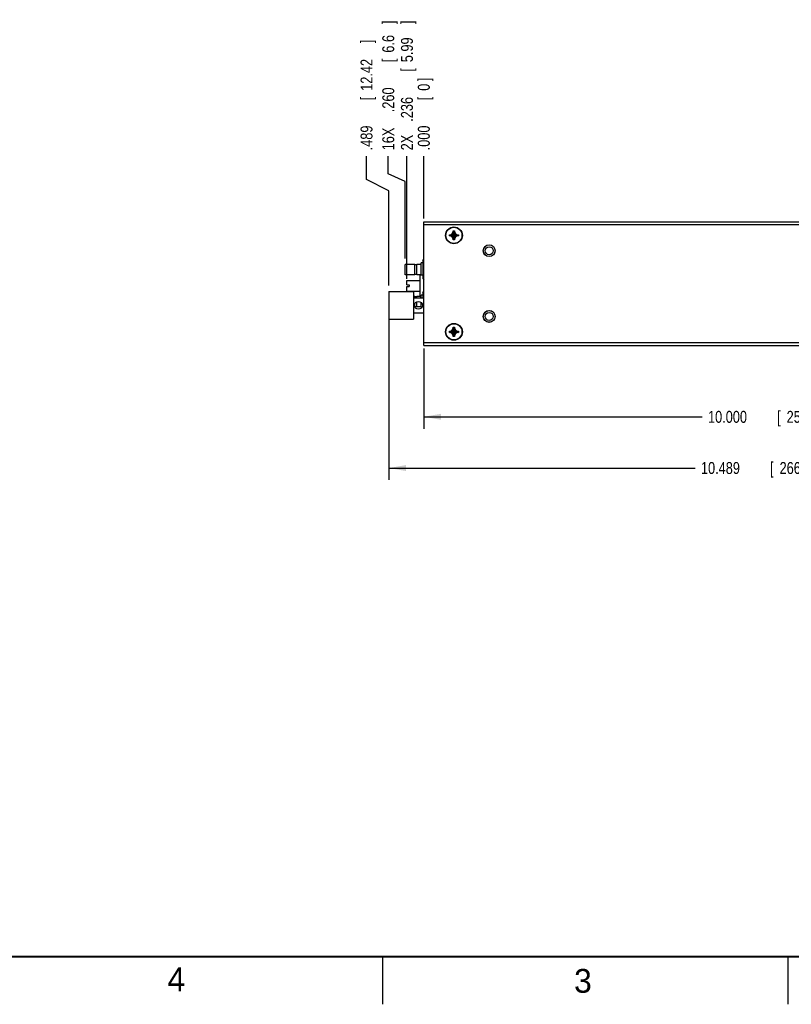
# Model space of a CAD drawing. Header units: inches. Extents: x 0 to 34, y 0 to 22.
# Tile 13 of 22: x 17.4 to 25.5, y 0 to 10.3. Entities that reach past the tile are written whole.
import ezdxf

# ---------------------------------------------------------------- set-up
doc = ezdxf.new("R2010")
doc.units = ezdxf.units.IN
doc.header["$LTSCALE"] = 1.87
doc.header["$MEASUREMENT"] = 0
doc.layers.get('0').update_dxf_attribs({"linetype": 'CONTINUOUS'})
doc.layers.add('DIMENSIONS', color=7, linetype='CONTINUOUS')
doc.styles.get("Standard").update_dxf_attribs({"font": 'txt', "width": 0.8})
doc.dimstyles.new('DIMSTYLE_1', dxfattribs={"dimtxt": 0.125, "dimasz": 0.18, "dimexe": 0.18, "dimexo": 0.0625, "dimgap": 0.09, "dimtad": 0, "dimtih": 1, "dimtoh": 1, "dimdec": 3, "dimlfac": 1.333333, "dimzin": 4, "dimdsep": 46, "dimtxsty": 'STANDARD', "dimblk": '_FILLED', "dimblk1": '_FILLED', "dimblk2": '_FILLED', "dimcen": 0.09, "dimadec": 0, "dimazin": 0, "dimtp": 0.01, "dimtm": 0.01, "dimtfac": 1, "dimtdec": 3, "dimtofl": 0, "dimtmove": 0, "dimatfit": 3, "dimldrblk": '_FILLED', "dimfxl": 1, "dimtolj": 1, "dimtzin": 4, "dimarcsym": 0})
doc.dimstyles.new('DIMSTYLE_2', dxfattribs={"dimtxt": 0.125, "dimasz": 0.18, "dimexe": 0.18, "dimexo": 0.0625, "dimgap": 0.09, "dimtad": 0, "dimtih": 1, "dimtoh": 1, "dimdec": 3, "dimlfac": 1.333333, "dimzin": 4, "dimdsep": 46, "dimtxsty": 'STANDARD', "dimblk": '_FILLED', "dimblk1": '_FILLED', "dimblk2": '_FILLED', "dimcen": 0.09, "dimadec": 0, "dimazin": 0, "dimtp": 0.01, "dimtm": 0.01, "dimtfac": 1, "dimtdec": 3, "dimtofl": 0, "dimtmove": 0, "dimatfit": 3, "dimldrblk": '_FILLED', "dimfxl": 1, "dimtolj": 1, "dimtzin": 4, "dimarcsym": 0})

# ---------------------------------------------------------------- blocks, each defined once
blk = doc.blocks.new('*D0')
at = {"layer": 'DIMENSIONS', "color": 2, "linetype": 'CONTINUOUS'}
for p, q in [((21.305, 8.717), (21.305, 8.902)), ((21.483, 8.636), (21.305, 8.717)), ((21.483, 7.828), (21.483, 8.636))]:
    blk.add_line(p, q, dxfattribs=at)
at = {"layer": 'DIMENSIONS', "color": 2, "linetype": 'CONTINUOUS', "width": 0.8}
for s, p in [(']', (21.368, 10.289)), ('6.6', (21.368, 9.989)), ('[', (21.368, 9.889)), ('.260', (21.368, 9.364)), ('16X ', (21.368, 8.964))]:
    blk.add_text(s, height=0.125, rotation=90, dxfattribs=at).set_placement(p)
blk = doc.blocks.new('_FILLED')
at = {"color": 0, "linetype": 'BYBLOCK'}
blk.add_solid([(0, 0), (-1, 0.174), (-1, -0.174)], dxfattribs=at)
blk = doc.blocks.new('*D1')
at = {"layer": 'DIMENSIONS', "color": 2, "linetype": 'CONTINUOUS'}
blk.add_line((21.502, 7.615), (21.502, 8.902), dxfattribs=at)
at = {"layer": 'DIMENSIONS', "color": 2, "linetype": 'CONTINUOUS', "width": 0.8}
for s, p in [(']', (21.564, 10.289)), ('5.99', (21.564, 9.889)), ('[', (21.564, 9.789)), ('.236', (21.564, 9.264)), ('2X ', (21.564, 8.964))]:
    blk.add_text(s, height=0.125, rotation=90, dxfattribs=at).set_placement(p)
blk = doc.blocks.new('*D2')
at = {"layer": 'DIMENSIONS', "color": 2, "linetype": 'CONTINUOUS'}
for p, q in [((21.078, 8.657), (21.078, 8.902)), ((21.312, 8.54), (21.078, 8.657)), ((21.312, 7.544), (21.312, 8.54))]:
    blk.add_line(p, q, dxfattribs=at)
at = {"layer": 'DIMENSIONS', "color": 2, "linetype": 'CONTINUOUS', "width": 0.8}
for s, p in [(']', (21.14, 10.089)), ('12.42', (21.14, 9.589)), ('[', (21.14, 9.489)), ('.489', (21.14, 8.964))]:
    blk.add_text(s, height=0.125, rotation=90, dxfattribs=at).set_placement(p)
blk = doc.blocks.new('*D3')
at = {"layer": 'DIMENSIONS', "color": 2, "linetype": 'CONTINUOUS'}
blk.add_line((21.678, 8.247), (21.678, 8.902), dxfattribs=at)
at = {"layer": 'DIMENSIONS', "color": 2, "linetype": 'CONTINUOUS', "width": 0.8}
for s, p in [(']', (21.741, 9.689)), ('0', (21.741, 9.589)), ('[', (21.741, 9.489)), ('.000', (21.741, 8.964))]:
    blk.add_text(s, height=0.125, rotation=90, dxfattribs=at).set_placement(p)
blk = doc.blocks.new('*D5')
at = {"layer": 'DIMENSIONS', "color": 2, "linetype": 'CONTINUOUS'}
for p, q in [((21.678, 6.884), (21.678, 6.042)), ((29.178, 6.884), (29.178, 6.042)), ((21.678, 6.167), (24.598, 6.167)), ((29.178, 6.167), (25.948, 6.167))]:
    blk.add_line(p, q, dxfattribs=at)
at = {"layer": 'DIMENSIONS', "color": 2, "linetype": 'CONTINUOUS', "xscale": 0.18, "yscale": 0.18, "zscale": 0.18, "rotation": 180}
blk.add_blockref('_FILLED', (21.678, 6.167), dxfattribs=at)
at = {"layer": 'DIMENSIONS', "color": 2, "linetype": 'CONTINUOUS', "xscale": 0.18, "yscale": 0.18, "zscale": 0.18}
blk.add_blockref('_FILLED', (29.178, 6.167), dxfattribs=at)
at = {"layer": 'DIMENSIONS', "color": 2, "linetype": 'CONTINUOUS', "width": 0.8}
for s, p in [('10.000', (24.661, 6.104)), ('[', (25.386, 6.104)), ('254', (25.486, 6.104)), (']', (25.786, 6.104))]:
    blk.add_text(s, height=0.125, dxfattribs=at).set_placement(p)
blk = doc.blocks.new('*D6')
at = {"layer": 'DIMENSIONS', "color": 2, "linetype": 'CONTINUOUS'}
for p, q in [((21.312, 7.274), (21.312, 5.504)), ((29.178, 6.884), (29.178, 5.504)), ((21.312, 5.629), (24.525, 5.629)), ((29.178, 5.629), (26.175, 5.629))]:
    blk.add_line(p, q, dxfattribs=at)
at = {"layer": 'DIMENSIONS', "color": 2, "linetype": 'CONTINUOUS', "xscale": 0.18, "yscale": 0.18, "zscale": 0.18, "rotation": 180}
blk.add_blockref('_FILLED', (21.312, 5.629), dxfattribs=at)
at = {"layer": 'DIMENSIONS', "color": 2, "linetype": 'CONTINUOUS', "xscale": 0.18, "yscale": 0.18, "zscale": 0.18}
blk.add_blockref('_FILLED', (29.178, 5.629), dxfattribs=at)
at = {"layer": 'DIMENSIONS', "color": 2, "linetype": 'CONTINUOUS', "width": 0.8}
for s, p in [('10.489', (24.587, 5.567)), ('[', (25.312, 5.567)), ('266.42', (25.412, 5.567)), (']', (26.012, 5.567))]:
    blk.add_text(s, height=0.125, dxfattribs=at).set_placement(p)

msp = doc.modelspace()

# ---------------------------------------------------------------- linework, layer by layer
at = {"color": 7, "linetype": 'CONTINUOUS'}
for p, q in [((21.67837, 6.91671), (21.67837, 8.21421)), ((21.67837, 8.21421), (29.17837, 8.21421)), ((21.67837, 8.18421), (29.17837, 8.18421)), ((21.94687, 8.06496), (21.94687, 8.07846)), ((21.94687, 8.07846), (22.04287, 8.06496)), ((21.94687, 8.07846), (21.96037, 8.07846)), ((21.94687, 8.06496), (22.04287, 8.07846)), ((21.96037, 8.06496), (21.94687, 8.06496)), ((21.96037, 8.07846), (21.97797, 8.08862)), ((21.96037, 8.07846), (22.02938, 8.06496)), ((21.96037, 8.06496), (22.02938, 8.07846)), ((21.97797, 8.05481), (21.96037, 8.06496)), ((21.97797, 8.08862), (21.98813, 8.10621)), ((21.97797, 8.05481), (22.01178, 8.08862)), ((21.97797, 8.08862), (22.01178, 8.05481)), ((21.98813, 8.10621), (21.98813, 8.11971)), ((21.98813, 8.02371), (22.00163, 8.11971)), ((22.00163, 8.02371), (21.98813, 8.11971)), ((21.98813, 8.11971), (22.00163, 8.11971)), ((21.98813, 8.03721), (22.00163, 8.10621)), ((22.00163, 8.03721), (21.98813, 8.10621)), ((22.00163, 8.11971), (22.00163, 8.10621)), ((22.00163, 8.10621), (22.01178, 8.08862)), ((22.01178, 8.08862), (22.02938, 8.07846)), ((22.02938, 8.06496), (22.01178, 8.05481)), ((22.02938, 8.07846), (22.04287, 8.07846)), ((22.04287, 8.06496), (22.02938, 8.06496)), ((22.04287, 8.07846), (22.04287, 8.06496)), ((21.98813, 8.03721), (21.97797, 8.05481)), ((21.98813, 8.02371), (21.98813, 8.03721)), ((22.00163, 8.02371), (21.98813, 8.02371)), ((22.01178, 8.05481), (22.00163, 8.03721)), ((22.00163, 8.03721), (22.00163, 8.02371)), ((21.4834, 7.65762), (21.4834, 7.76562)), ((21.58465, 7.76562), (21.4834, 7.76562)), ((21.58465, 7.65762), (21.58465, 7.76562)), ((21.604, 7.76337), (21.58465, 7.76337)), ((21.604, 7.65762), (21.604, 7.76562)), ((21.65215, 7.76562), (21.604, 7.76562)), ((21.65215, 7.65425), (21.65215, 7.78175)), ((21.66862, 7.78175), (21.65215, 7.78175)), ((21.66862, 7.80462), (21.67743, 7.81987)), ((21.66862, 7.80462), (21.66862, 7.61862)), ((21.67743, 7.81987), (21.67837, 7.81987)), ((21.67743, 7.76575), (21.67837, 7.76575)), ((21.58465, 7.65762), (21.4834, 7.65762)), ((21.604, 7.65987), (21.58465, 7.65987)), ((21.65215, 7.65762), (21.604, 7.65762)), ((21.63975, 7.4285), (21.63975, 7.65725)), ((21.63975, 7.65725), (21.65215, 7.65725)), ((21.66862, 7.65425), (21.65215, 7.65425)), ((21.67743, 7.65749), (21.67837, 7.65749)), ((21.50156, 7.55247), (21.50156, 7.59897)), ((21.50156, 7.59897), (21.63975, 7.59897)), ((21.50156, 7.55247), (21.52666, 7.55247)), ((21.52666, 7.55247), (21.52666, 7.53327)), ((21.66862, 7.61862), (21.67743, 7.60337)), ((21.67743, 7.60337), (21.67837, 7.60337)), ((21.31162, 7.48137), (21.31162, 7.19187)), ((21.31162, 7.48137), (21.56962, 7.48137)), ((21.50156, 7.48677), (21.50156, 7.53327)), ((21.50156, 7.53327), (21.52666, 7.53327)), ((21.50156, 7.48677), (21.63975, 7.48677)), ((21.56962, 7.48137), (21.56962, 7.19187)), ((21.65215, 7.41537), (21.65215, 7.44425)), ((21.66862, 7.44425), (21.65215, 7.44425)), ((21.66862, 7.46712), (21.67612, 7.48011)), ((21.66862, 7.46712), (21.66862, 7.41537)), ((21.67612, 7.48137), (21.67612, 7.19187)), ((21.67612, 7.48137), (21.67837, 7.48137)), ((21.67743, 7.48237), (21.67837, 7.48237)), ((21.58465, 7.42812), (21.56962, 7.42812)), ((21.56962, 7.41537), (21.67612, 7.41537)), ((21.58465, 7.41537), (21.58465, 7.42812)), ((21.604, 7.42587), (21.58465, 7.42587)), ((21.58465, 7.32012), (21.58465, 7.35386)), ((21.604, 7.41537), (21.604, 7.42812)), ((21.65215, 7.42812), (21.604, 7.42812)), ((21.604, 7.32012), (21.604, 7.37367)), ((21.63975, 7.4285), (21.65215, 7.4285)), ((21.65215, 7.31675), (21.65215, 7.3649)), ((21.56962, 7.25787), (21.67612, 7.25787)), ((21.58465, 7.32012), (21.58433, 7.32012)), ((21.604, 7.32237), (21.58465, 7.32237)), ((21.65215, 7.32012), (21.604, 7.32012)), ((21.65827, 7.31675), (21.65215, 7.31675)), ((21.31162, 7.19187), (21.56962, 7.19187)), ((21.67612, 7.19187), (21.67837, 7.19187)), ((21.94687, 7.05246), (21.94687, 7.06596)), ((21.94687, 7.06596), (22.04287, 7.05246)), ((21.94687, 7.06596), (21.96037, 7.06596)), ((21.94687, 7.05246), (22.04287, 7.06596)), ((21.96037, 7.05246), (21.94687, 7.05246)), ((21.96037, 7.06596), (21.97797, 7.07612)), ((21.96037, 7.06596), (22.02938, 7.05246)), ((21.96037, 7.05246), (22.02938, 7.06596)), ((21.97797, 7.04231), (21.96037, 7.05246)), ((21.97797, 7.07612), (21.98813, 7.09371)), ((21.97797, 7.07612), (22.01178, 7.04231)), ((21.97797, 7.04231), (22.01178, 7.07612)), ((21.98813, 7.02471), (21.97797, 7.04231)), ((21.98813, 7.09371), (21.98813, 7.10721)), ((22.00163, 7.01121), (21.98813, 7.10721)), ((21.98813, 7.01121), (22.00163, 7.10721)), ((21.98813, 7.10721), (22.00163, 7.10721)), ((22.00163, 7.02471), (21.98813, 7.09371)), ((21.98813, 7.02471), (22.00163, 7.09371)), ((22.00163, 7.10721), (22.00163, 7.09371)), ((22.00163, 7.09371), (22.01178, 7.07612)), ((22.01178, 7.04231), (22.00163, 7.02471)), ((22.01178, 7.07612), (22.02938, 7.06596)), ((22.02938, 7.05246), (22.01178, 7.04231)), ((22.02938, 7.06596), (22.04287, 7.06596)), ((22.04287, 7.05246), (22.02938, 7.05246)), ((22.04287, 7.06596), (22.04287, 7.05246)), ((21.67837, 6.94671), (29.17837, 6.94671)), ((21.98813, 7.01121), (21.98813, 7.02471)), ((22.00163, 7.01121), (21.98813, 7.01121)), ((22.00163, 7.02471), (22.00163, 7.01121)), ((21.67837, 6.91671), (29.17837, 6.91671))]:
    msp.add_line(p, q, dxfattribs=at)
at = {"color": 2, "linetype": 'CONTINUOUS'}
for p, q in [((21.25002, 0), (21.25002, 0.5)), ((25.50002, 0.5), (25.50002, 0))]:
    msp.add_line(p, q, dxfattribs=at)
at = {"color": 7, "linetype": 'CONTINUOUS', "const_width": 0.02}
msp.add_lwpolyline([(0.50002, 0.5), (33.50002, 0.5)], dxfattribs=at)
at = {"color": 7, "linetype": 'CONTINUOUS'}
for centre, radius in [((21.99488, 8.07171), 0.08812), ((21.99488, 8.07171), 0.08438), ((22.36463, 7.91046), 0.06225), ((22.36463, 7.91046), 0.06187), ((22.36463, 7.91046), 0.042), ((21.62213, 7.33662), 0.04125), ((22.36463, 7.22046), 0.06225), ((22.36463, 7.22046), 0.06187), ((22.36463, 7.22046), 0.042), ((21.99488, 7.05921), 0.08812), ((21.99488, 7.05921), 0.08438)]:
    msp.add_circle(centre, radius, dxfattribs=at)
for centre, start, end in [((21.7185, 7.65725), 179.728127, 180), ((21.7185, 7.4285), 180, 180.271873)]:
    msp.add_arc(centre, 0.07875, start, end, dxfattribs=at)
for points, knots in [([(21.67743, 7.81987), (21.67718, 7.81944), (21.67669, 7.81858), (21.67599, 7.81728), (21.67532, 7.816), (21.67468, 7.81474), (21.67408, 7.81348), (21.67352, 7.81224), (21.67299, 7.811), (21.67249, 7.80977), (21.67202, 7.80855), (21.67159, 7.80733), (21.67119, 7.80611), (21.67082, 7.8049), (21.67049, 7.80369), (21.67019, 7.80248), (21.66993, 7.80127), (21.6697, 7.80006), (21.6695, 7.79885), (21.66934, 7.79764), (21.66921, 7.79643), (21.66912, 7.79523), (21.66907, 7.79402), (21.66905, 7.79281), (21.66907, 7.7916), (21.66912, 7.79039), (21.66921, 7.78919), (21.66934, 7.78798), (21.6695, 7.78677), (21.6697, 7.78556), (21.66993, 7.78435), (21.67019, 7.78314), (21.67049, 7.78193), (21.67082, 7.78072), (21.67119, 7.77951), (21.67159, 7.77829), (21.67202, 7.77707), (21.67249, 7.77585), (21.67299, 7.77462), (21.67352, 7.77338), (21.67408, 7.77214), (21.67468, 7.77088), (21.67532, 7.76962), (21.67599, 7.76834), (21.67669, 7.76704), (21.67718, 7.76618), (21.67743, 7.76575)], [0, 0, 0, 0, 0.02625467, 0.05194088, 0.07710234, 0.10178222, 0.12602275, 0.14986194, 0.1733348, 0.19647483, 0.21931213, 0.24187693, 0.2641951, 0.28629389, 0.30819613, 0.32992605, 0.35150487, 0.37295356, 0.39429285, 0.41554094, 0.4367182, 0.45784124, 0.47892963, 0.5, 0.52107037, 0.54215876, 0.5632818, 0.58445906, 0.60570715, 0.62704644, 0.64849513, 0.67007395, 0.69180387, 0.71370611, 0.7358049, 0.75812307, 0.78068786, 0.80352517, 0.8266652, 0.85013806, 0.87397725, 0.89821778, 0.92289766, 0.94805912, 0.97374533, 1, 1, 1, 1]), ([(21.67743, 7.76575), (21.67718, 7.76488), (21.67669, 7.76314), (21.67598, 7.76056), (21.67531, 7.758), (21.67468, 7.75547), (21.67408, 7.75296), (21.67352, 7.75047), (21.67298, 7.74799), (21.67249, 7.74553), (21.67202, 7.74309), (21.67159, 7.74065), (21.67119, 7.73821), (21.67082, 7.73579), (21.67049, 7.73337), (21.67019, 7.73095), (21.66993, 7.72853), (21.6697, 7.72611), (21.6695, 7.7237), (21.66934, 7.72128), (21.66921, 7.71887), (21.66912, 7.71645), (21.66907, 7.71404), (21.66905, 7.71162), (21.66907, 7.7092), (21.66912, 7.70679), (21.66921, 7.70437), (21.66934, 7.70196), (21.6695, 7.69954), (21.6697, 7.69713), (21.66993, 7.69471), (21.67019, 7.69229), (21.67049, 7.68987), (21.67082, 7.68745), (21.67119, 7.68503), (21.67159, 7.68259), (21.67202, 7.68015), (21.67249, 7.67771), (21.67298, 7.67525), (21.67352, 7.67277), (21.67408, 7.67028), (21.67468, 7.66777), (21.67531, 7.66524), (21.67598, 7.66268), (21.67669, 7.6601), (21.67718, 7.65837), (21.67743, 7.65749)], [0, 0, 0, 0, 0.02476528, 0.0491494, 0.07318917, 0.09692115, 0.12038126, 0.14360151, 0.16661099, 0.18943726, 0.21210439, 0.23463624, 0.25705198, 0.27937168, 0.30161034, 0.32378376, 0.34590395, 0.36798191, 0.39002765, 0.41204784, 0.43405072, 0.45604004, 0.47802214, 0.5, 0.52197786, 0.54395996, 0.56594928, 0.58795216, 0.60997235, 0.63201809, 0.65409605, 0.67621624, 0.69838966, 0.72062832, 0.74294802, 0.76536376, 0.78789561, 0.81056274, 0.83338901, 0.85639849, 0.87961874, 0.90307885, 0.92681083, 0.9508506, 0.97523472, 1, 1, 1, 1]), ([(21.67743, 7.65749), (21.67718, 7.65706), (21.67669, 7.6562), (21.67599, 7.6549), (21.67532, 7.65362), (21.67468, 7.65236), (21.67408, 7.6511), (21.67352, 7.64986), (21.67299, 7.64862), (21.67249, 7.64739), (21.67202, 7.64617), (21.67159, 7.64495), (21.67119, 7.64373), (21.67082, 7.64252), (21.67049, 7.64131), (21.67019, 7.6401), (21.66993, 7.63889), (21.6697, 7.63768), (21.6695, 7.63647), (21.66934, 7.63526), (21.66921, 7.63405), (21.66912, 7.63285), (21.66907, 7.63164), (21.66905, 7.63043), (21.66907, 7.62922), (21.66912, 7.62801), (21.66921, 7.62681), (21.66934, 7.6256), (21.6695, 7.62439), (21.6697, 7.62318), (21.66993, 7.62197), (21.67019, 7.62076), (21.67049, 7.61955), (21.67082, 7.61834), (21.67119, 7.61713), (21.67159, 7.61591), (21.67202, 7.61469), (21.67249, 7.61347), (21.67299, 7.61224), (21.67352, 7.611), (21.67408, 7.60976), (21.67468, 7.6085), (21.67532, 7.60724), (21.67599, 7.60596), (21.67669, 7.60466), (21.67718, 7.6038), (21.67743, 7.60337)], [0, 0, 0, 0, 0.02625467, 0.05194088, 0.07710234, 0.10178222, 0.12602275, 0.14986194, 0.1733348, 0.19647483, 0.21931213, 0.24187693, 0.2641951, 0.28629389, 0.30819613, 0.32992605, 0.35150487, 0.37295356, 0.39429285, 0.41554094, 0.4367182, 0.45784124, 0.47892963, 0.5, 0.52107037, 0.54215876, 0.5632818, 0.58445906, 0.60570715, 0.62704644, 0.64849513, 0.67007395, 0.69180387, 0.71370611, 0.7358049, 0.75812307, 0.78068786, 0.80352517, 0.8266652, 0.85013806, 0.87397725, 0.89821778, 0.92289766, 0.94805912, 0.97374533, 1, 1, 1, 1]), ([(21.67612, 7.48003), (21.67608, 7.47994), (21.6758, 7.47943), (21.67532, 7.4785), (21.67468, 7.47724), (21.67408, 7.47598), (21.67352, 7.47474), (21.67299, 7.4735), (21.67249, 7.47227), (21.67202, 7.47105), (21.67159, 7.46983), (21.67119, 7.46861), (21.67082, 7.4674), (21.67049, 7.46619), (21.67019, 7.46498), (21.66993, 7.46377), (21.6697, 7.46256), (21.6695, 7.46135), (21.66934, 7.46014), (21.66921, 7.45893), (21.66912, 7.45773), (21.66907, 7.45652), (21.66905, 7.45531), (21.66907, 7.4541), (21.66912, 7.45289), (21.66921, 7.45169), (21.66934, 7.45048), (21.6695, 7.44927), (21.6697, 7.44806), (21.66993, 7.44685), (21.67019, 7.44564), (21.67049, 7.44443), (21.67082, 7.44322), (21.67119, 7.44201), (21.67159, 7.44079), (21.67202, 7.43957), (21.67249, 7.43835), (21.67299, 7.43712), (21.67352, 7.43588), (21.67408, 7.43464), (21.67468, 7.43338), (21.67532, 7.43212), (21.6758, 7.43119), (21.67608, 7.43068), (21.67612, 7.43059)], [0, 0, 0, 0, 0.00565011, 0.03341111, 0.06064076, 0.08738567, 0.11368779, 0.13958573, 0.16511644, 0.19031316, 0.21520921, 0.23983316, 0.26421506, 0.28838011, 0.31235504, 0.33616325, 0.35982789, 0.38337183, 0.40681514, 0.4301803, 0.45348566, 0.47675277, 0.5, 0.52324723, 0.54651434, 0.5698197, 0.59318486, 0.61662817, 0.64017211, 0.66383675, 0.68764496, 0.71161989, 0.73578494, 0.76016684, 0.78479079, 0.80968684, 0.83488356, 0.86041427, 0.88631221, 0.91261433, 0.93935924, 0.96658889, 0.99434989, 1, 1, 1, 1]), ([(21.67612, 7.42356), (21.67608, 7.42339), (21.6758, 7.42236), (21.67531, 7.4205), (21.67468, 7.41797), (21.67427, 7.41626), (21.67407, 7.4154), (21.67407, 7.41537)], [0, 0, 0, 0, 0.0632883, 0.3762441, 0.68519302, 0.99060267, 1, 1, 1, 1])]:
    msp.add_open_spline(points, degree=3, knots=knots, dxfattribs=at)
msp.add_open_spline([(21.67743, 7.48237), (21.67724, 7.48204), (21.67705, 7.48171), (21.67686, 7.48137)], degree=3, dxfattribs=at)

# ---------------------------------------------------------------- texts
at = {"color": 2, "linetype": 'CONTINUOUS'}
for s, p in [('4', (18.98838, 0.13692)), ('3', (23.25553, 0.12104))]:
    msp.add_text(s, height=0.25, dxfattribs=at).set_placement(p)

# ---------------------------------------------------------------- dimensions: what is measured, and where the dimension line sits
at = {"layer": 'DIMENSIONS', "color": 2, "linetype": 'CONTINUOUS'}
for feature_location, offset, dtype, text, picture, middle in [((21.4834, 7.82812), (-0.17816, 1.07359), 0, '16X <>', '*D0', (21.30524, 9.67671)), ((21.50156, 7.61497), (0, 1.28675), 1, '2X <>', '*D1', (21.50156, 9.67671))]:
    dim = msp.add_ordinate_dim(feature_location=feature_location, offset=offset, dtype=dtype, origin=(21.67837, 8.18421), text=text, dimstyle='DIMSTYLE_1', dxfattribs=at)
    dim.commit()
    dim.dimension.update_dxf_attribs({"geometry": picture, "text_midpoint": middle})
for feature_location, offset, dtype, origin, picture, middle in [((21.31162, 7.54387), (-0.23377, 1.35784), 0, (21.67837, 8.18421), '*D2', (21.07786, 9.57671)), ((21.678375, 8.246712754), (0, 0.655), 1, (21.678375, 8.184212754), '*D3', (21.678375, 9.376712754))]:
    dim = msp.add_ordinate_dim(feature_location=feature_location, offset=offset, dtype=dtype, origin=origin, dimstyle='DIMSTYLE_1', dxfattribs=at)
    dim.commit()
    dim.dimension.update_dxf_attribs({"geometry": picture, "text_midpoint": middle})
for base, p2, picture, middle in [((21.31162, 5.62919), (21.31162, 7.27412), '*D6', (25.3495, 5.62919)), ((21.67837, 6.16671), (21.67837, 6.88421), '*D5', (25.27317, 6.16671))]:
    dim = msp.add_linear_dim(base=base, p1=(29.17837, 6.88421), p2=p2, angle=180, dimstyle='DIMSTYLE_2', dxfattribs=at)
    dim.commit()
    dim.dimension.update_dxf_attribs({"geometry": picture, "text_midpoint": middle, "dimtype": 160})

doc.saveas('drawing.dxf')
